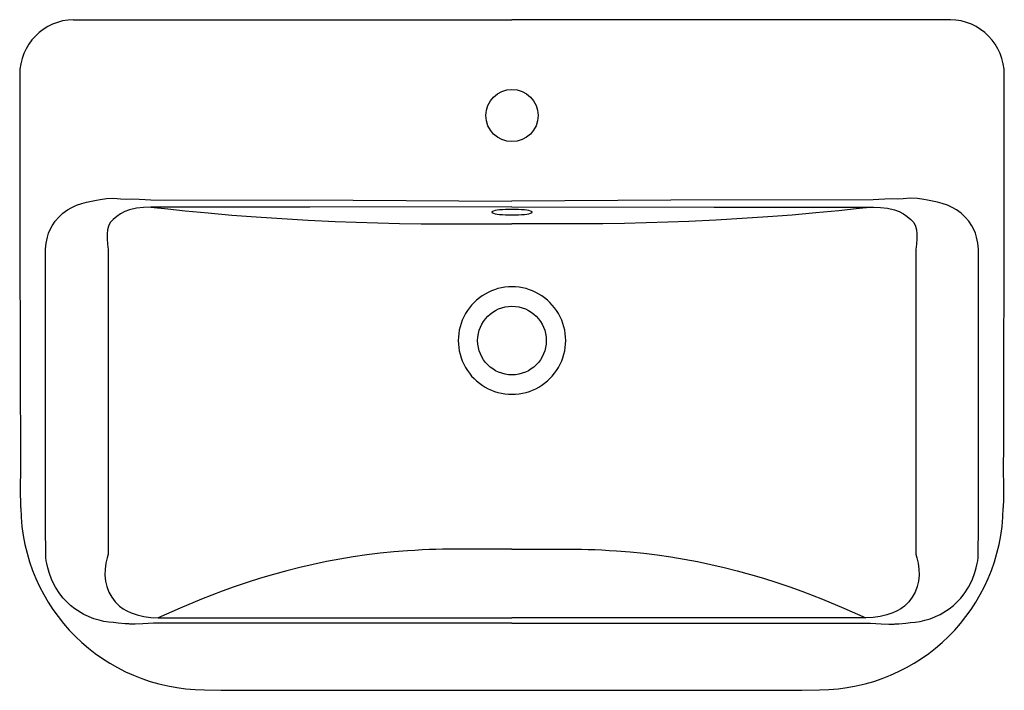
# Model space of a CAD drawing. Header units: millimetres. Extents: x 5195.557 to 5196.217, y 2370.557 to 2371.007.
import ezdxf

# ---------------------------------------------------------------- set-up
doc = ezdxf.new("R2010")
doc.units = ezdxf.units.MM
doc.layers.add('SANINDUSA', color=3, linetype='Continuous')

msp = doc.modelspace()

# ---------------------------------------------------------------- linework, layer by layer
at = {"layer": 'SANINDUSA'}
for p, q in [((5195.59302, 2371.00652), (5195.59302, 2371.00663)), ((5195.59302, 2371.00663), (5195.66422, 2371.00663)), ((5195.66422, 2371.00663), (5195.88672, 2371.00663)), ((5196.10922, 2371.00663), (5195.88672, 2371.00663)), ((5196.18043, 2371.00663), (5196.10922, 2371.00663)), ((5196.18043, 2371.00652), (5196.18043, 2371.00663)), ((5195.55694, 2370.9698), (5195.5569, 2370.9698)), ((5196.2165, 2370.9698), (5196.21654, 2370.9698)), ((5195.64973, 2370.60576), (5195.88672, 2370.60576)), ((5196.12371, 2370.60576), (5195.88672, 2370.60576)), ((5195.88672, 2370.60223), (5195.64973, 2370.60223)), ((5195.88672, 2370.60223), (5196.12371, 2370.60223))]:
    msp.add_line(p, q, dxfattribs=at)
for points in [[(5195.55693, 2370.9698), (5195.55702, 2370.86172), (5195.5572, 2370.77599), (5195.55737, 2370.70758), (5195.5573, 2370.69049), (5195.55735, 2370.68168), (5195.55743, 2370.67955)], [(5196.21603, 2370.67955), (5196.21614, 2370.68556), (5196.21612, 2370.69384), (5196.21607, 2370.70551), (5196.21611, 2370.72134), (5196.21647, 2370.89248), (5196.21651, 2370.9698)], [(5195.57423, 2370.85279), (5195.57454, 2370.85689), (5195.57543, 2370.86098), (5195.57628, 2370.86354), (5195.57734, 2370.86602), (5195.57862, 2370.86843), (5195.58068, 2370.87154), (5195.58308, 2370.87437), (5195.58439, 2370.87567), (5195.58579, 2370.8769), (5195.58727, 2370.87806), (5195.58883, 2370.87914), (5195.59179, 2370.88086), (5195.59504, 2370.88232), (5195.59859, 2370.88353), (5195.60168, 2370.88432), (5195.60492, 2370.88499), (5195.60845, 2370.88569), (5195.6108, 2370.88622), (5195.61505, 2370.88691), (5195.62008, 2370.88693), (5195.62455, 2370.88657), (5195.62878, 2370.88644), (5195.63242, 2370.88649), (5195.6369, 2370.88632), (5195.6409, 2370.88609), (5195.64486, 2370.88597)], [(5196.19921, 2370.85279), (5196.1989, 2370.85689), (5196.19802, 2370.86098), (5196.19716, 2370.86354), (5196.1961, 2370.86602), (5196.19483, 2370.86843), (5196.19276, 2370.87154), (5196.19037, 2370.87437), (5196.18905, 2370.87567), (5196.18765, 2370.8769), (5196.18617, 2370.87806), (5196.18461, 2370.87914), (5196.18166, 2370.88086), (5196.1784, 2370.88232), (5196.17486, 2370.88353), (5196.17176, 2370.88432), (5196.16853, 2370.88499), (5196.16499, 2370.88569), (5196.16264, 2370.88622), (5196.15839, 2370.88691), (5196.15336, 2370.88693), (5196.14889, 2370.88657), (5196.14466, 2370.88644), (5196.14102, 2370.88649), (5196.13655, 2370.88632), (5196.13255, 2370.88609), (5196.12858, 2370.88597)], [(5195.64486, 2370.88102), (5195.63993, 2370.88087), (5195.63512, 2370.88026), (5195.63048, 2370.87924), (5195.62726, 2370.87807), (5195.62441, 2370.8765), (5195.62189, 2370.87471), (5195.61951, 2370.87284), (5195.61754, 2370.87073), (5195.61632, 2370.86833), (5195.61568, 2370.86581), (5195.61542, 2370.86321), (5195.61543, 2370.85969), (5195.61572, 2370.8561), (5195.61616, 2370.85252)], [(5195.64486, 2370.88597), (5195.7803, 2370.88564), (5195.88672, 2370.88511)], [(5195.88672, 2370.88114), (5195.75128, 2370.88105), (5195.64486, 2370.88102)], [(5195.64486, 2370.88102), (5195.65621, 2370.87978), (5195.66784, 2370.87857), (5195.6832, 2370.87711), (5195.69903, 2370.87574), (5195.71531, 2370.87449), (5195.73249, 2370.87333), (5195.75014, 2370.87231), (5195.7682, 2370.87146), (5195.78237, 2370.87091), (5195.79675, 2370.87047), (5195.81128, 2370.87014), (5195.8259, 2370.86992), (5195.84108, 2370.86981), (5195.85629, 2370.86978), (5195.87151, 2370.86979), (5195.88672, 2370.8698)], [(5196.12858, 2370.88597), (5195.99314, 2370.88564), (5195.88672, 2370.88511)], [(5195.88672, 2370.88114), (5196.02216, 2370.88105), (5196.12858, 2370.88102)], [(5196.12858, 2370.88102), (5196.11723, 2370.87978), (5196.1056, 2370.87857), (5196.09025, 2370.87711), (5196.07442, 2370.87574), (5196.05814, 2370.87449), (5196.04096, 2370.87333), (5196.0233, 2370.87231), (5196.00525, 2370.87146), (5195.99107, 2370.87091), (5195.97669, 2370.87047), (5195.96216, 2370.87014), (5195.94754, 2370.86992), (5195.93236, 2370.86981), (5195.91716, 2370.86978), (5195.90194, 2370.86979), (5195.88672, 2370.8698)], [(5196.12858, 2370.88102), (5196.13352, 2370.88087), (5196.13832, 2370.88026), (5196.14296, 2370.87924), (5196.14619, 2370.87807), (5196.14903, 2370.8765), (5196.15156, 2370.87471), (5196.15394, 2370.87284), (5196.1559, 2370.87073), (5196.15712, 2370.86833), (5196.15776, 2370.86581), (5196.15803, 2370.86321), (5196.15802, 2370.85969), (5196.15772, 2370.8561), (5196.15728, 2370.85252)], [(5195.88672, 2370.87579), (5195.88894, 2370.87581), (5195.89111, 2370.87589), (5195.89315, 2370.87601), (5195.89501, 2370.87618), (5195.89665, 2370.87639), (5195.89802, 2370.87664), (5195.89908, 2370.87691), (5195.89981, 2370.8772), (5195.90018, 2370.87751), (5195.90018, 2370.87782), (5195.89981, 2370.87813), (5195.89908, 2370.87842), (5195.89802, 2370.87869), (5195.89665, 2370.87894), (5195.89501, 2370.87915), (5195.89315, 2370.87932), (5195.89111, 2370.87944), (5195.88894, 2370.87952), (5195.88672, 2370.87954), (5195.8845, 2370.87952), (5195.88234, 2370.87944), (5195.8803, 2370.87932), (5195.87843, 2370.87915), (5195.87679, 2370.87894), (5195.87542, 2370.87869), (5195.87436, 2370.87842), (5195.87363, 2370.87813), (5195.87327, 2370.87782), (5195.87327, 2370.87751), (5195.87363, 2370.8772), (5195.87436, 2370.87691), (5195.87542, 2370.87664), (5195.87679, 2370.87639), (5195.87843, 2370.87618), (5195.8803, 2370.87601), (5195.88234, 2370.87589), (5195.8845, 2370.87581), (5195.88672, 2370.87579)], [(5195.57435, 2370.64831), (5195.57429, 2370.66682), (5195.57424, 2370.68441), (5195.5742, 2370.70108), (5195.57418, 2370.71682), (5195.57416, 2370.7247), (5195.57416, 2370.73233), (5195.57415, 2370.7397), (5195.57415, 2370.74682), (5195.57415, 2370.75338), (5195.57415, 2370.76027), (5195.57415, 2370.7692), (5195.57415, 2370.77941), (5195.57415, 2370.79091), (5195.57415, 2370.79658), (5195.57415, 2370.80211), (5195.57416, 2370.80738), (5195.57416, 2370.81238), (5195.57416, 2370.81711), (5195.57416, 2370.82158), (5195.57417, 2370.83026), (5195.57418, 2370.83772), (5195.5742, 2370.84396), (5195.57421, 2370.84898), (5195.57423, 2370.85279)], [(5195.61616, 2370.85252), (5195.61618, 2370.80167), (5195.61618, 2370.75054), (5195.61615, 2370.69952), (5195.61609, 2370.64845)], [(5196.15728, 2370.85252), (5196.15727, 2370.80167), (5196.15727, 2370.75054), (5196.15729, 2370.69952), (5196.15736, 2370.64845)], [(5196.1991, 2370.64831), (5196.19916, 2370.66682), (5196.1992, 2370.68441), (5196.19924, 2370.70108), (5196.19927, 2370.71682), (5196.19928, 2370.7247), (5196.19929, 2370.73233), (5196.19929, 2370.7397), (5196.19929, 2370.74682), (5196.19929, 2370.75338), (5196.19929, 2370.76027), (5196.19929, 2370.7692), (5196.19929, 2370.77941), (5196.19929, 2370.79091), (5196.19929, 2370.79658), (5196.19929, 2370.80211), (5196.19929, 2370.80738), (5196.19929, 2370.81238), (5196.19928, 2370.81711), (5196.19928, 2370.82158), (5196.19927, 2370.83026), (5196.19926, 2370.83772), (5196.19925, 2370.84396), (5196.19923, 2370.84898), (5196.19921, 2370.85279)], [(5195.88672, 2370.65192), (5195.87354, 2370.65191), (5195.85991, 2370.65188), (5195.84551, 2370.65181), (5195.84022, 2370.65175), (5195.83567, 2370.65166), (5195.83134, 2370.65152), (5195.82646, 2370.65131), (5195.8216, 2370.65104), (5195.81675, 2370.65073), (5195.80761, 2370.64999), (5195.7985, 2370.64906), (5195.78942, 2370.64794), (5195.78038, 2370.64664), (5195.77137, 2370.64515), (5195.7624, 2370.64346), (5195.75346, 2370.64159), (5195.74464, 2370.63956), (5195.73583, 2370.63733), (5195.72702, 2370.63491), (5195.71821, 2370.6323), (5195.7094, 2370.62951), (5195.70059, 2370.62652), (5195.69258, 2370.62363), (5195.67865, 2370.61826), (5195.66437, 2370.6123), (5195.64973, 2370.60576)], [(5195.88672, 2370.65192), (5195.8999, 2370.65191), (5195.91354, 2370.65188), (5195.92793, 2370.65181), (5195.93323, 2370.65175), (5195.93777, 2370.65166), (5195.94211, 2370.65152), (5195.94698, 2370.65131), (5195.95184, 2370.65104), (5195.9567, 2370.65073), (5195.96584, 2370.64999), (5195.97495, 2370.64906), (5195.98402, 2370.64794), (5195.99306, 2370.64664), (5196.00207, 2370.64515), (5196.01104, 2370.64346), (5196.01999, 2370.64159), (5196.0288, 2370.63956), (5196.03761, 2370.63733), (5196.04643, 2370.63491), (5196.05524, 2370.6323), (5196.06405, 2370.62951), (5196.07285, 2370.62652), (5196.08086, 2370.62363), (5196.09479, 2370.61826), (5196.10907, 2370.6123), (5196.12371, 2370.60576)], [(5195.64973, 2370.60223), (5195.6465, 2370.60216), (5195.6429, 2370.60199), (5195.63949, 2370.6018), (5195.63416, 2370.60161), (5195.63174, 2370.60163), (5195.63059, 2370.60167), (5195.63004, 2370.60169), (5195.62976, 2370.60171), (5195.62962, 2370.60172), (5195.62956, 2370.60172), (5195.62952, 2370.60172), (5195.62951, 2370.60172), (5195.6295, 2370.60173), (5195.62949, 2370.60173), (5195.62949, 2370.60173), (5195.62949, 2370.60173), (5195.62949, 2370.60173), (5195.62949, 2370.60173), (5195.62949, 2370.60173), (5195.62949, 2370.60173), (5195.62949, 2370.60173), (5195.62949, 2370.60173), (5195.6275, 2370.60188), (5195.62296, 2370.60226), (5195.61965, 2370.60257), (5195.61655, 2370.60295), (5195.61335, 2370.60346), (5195.61009, 2370.60414), (5195.60655, 2370.60522), (5195.59981, 2370.60814), (5195.59377, 2370.61188), (5195.59102, 2370.61406), (5195.58844, 2370.61645), (5195.58604, 2370.61905), (5195.58381, 2370.62185), (5195.58087, 2370.62633), (5195.57846, 2370.6311), (5195.57658, 2370.63615), (5195.5757, 2370.63934), (5195.57509, 2370.6422), (5195.5747, 2370.64402), (5195.57443, 2370.64628), (5195.57435, 2370.64831)], [(5195.61609, 2370.64845), (5195.61546, 2370.64598), (5195.61467, 2370.64242), (5195.61414, 2370.63838), (5195.61402, 2370.63439), (5195.61437, 2370.63049), (5195.61519, 2370.62674), (5195.61656, 2370.62311), (5195.61855, 2370.61961), (5195.62097, 2370.61645), (5195.62384, 2370.61362), (5195.62613, 2370.61192), (5195.62873, 2370.61041), (5195.63161, 2370.60916), (5195.6357, 2370.60774), (5195.64011, 2370.60664), (5195.64483, 2370.60594), (5195.64973, 2370.60576)], [(5196.15736, 2370.64845), (5196.15799, 2370.64598), (5196.15878, 2370.64242), (5196.15931, 2370.63838), (5196.15943, 2370.63439), (5196.15908, 2370.63049), (5196.15826, 2370.62674), (5196.15689, 2370.62311), (5196.15489, 2370.61961), (5196.15247, 2370.61645), (5196.1496, 2370.61362), (5196.14731, 2370.61192), (5196.14471, 2370.61041), (5196.14183, 2370.60916), (5196.13774, 2370.60774), (5196.13334, 2370.60664), (5196.12861, 2370.60594), (5196.12371, 2370.60576)], [(5196.12371, 2370.60223), (5196.12694, 2370.60216), (5196.13055, 2370.60199), (5196.13395, 2370.6018), (5196.13928, 2370.60161), (5196.1417, 2370.60163), (5196.14285, 2370.60167), (5196.14341, 2370.60169), (5196.14368, 2370.60171), (5196.14382, 2370.60172), (5196.14389, 2370.60172), (5196.14392, 2370.60172), (5196.14394, 2370.60172), (5196.14395, 2370.60173), (5196.14395, 2370.60173), (5196.14395, 2370.60173), (5196.14395, 2370.60173), (5196.14395, 2370.60173), (5196.14396, 2370.60173), (5196.14396, 2370.60173), (5196.14396, 2370.60173), (5196.14396, 2370.60173), (5196.14396, 2370.60173), (5196.14594, 2370.60188), (5196.15049, 2370.60226), (5196.1538, 2370.60257), (5196.15689, 2370.60295), (5196.1601, 2370.60346), (5196.16335, 2370.60414), (5196.16689, 2370.60522), (5196.17364, 2370.60814), (5196.17967, 2370.61188), (5196.18243, 2370.61406), (5196.18501, 2370.61645), (5196.18741, 2370.61905), (5196.18963, 2370.62185), (5196.19257, 2370.62633), (5196.19498, 2370.6311), (5196.19687, 2370.63615), (5196.19775, 2370.63934), (5196.19836, 2370.6422), (5196.19875, 2370.64402), (5196.19901, 2370.64628), (5196.1991, 2370.64831)], [(5195.68069, 2370.55746), (5195.6919, 2370.55744), (5195.70243, 2370.55742), (5195.7123, 2370.55741), (5195.72152, 2370.55739), (5195.73009, 2370.55738), (5195.738, 2370.55737), (5195.74525, 2370.55735), (5195.75248, 2370.55734), (5195.75891, 2370.55733), (5195.76455, 2370.55733), (5195.76942, 2370.55732), (5195.77448, 2370.55731), (5195.78208, 2370.5573), (5195.79097, 2370.55729), (5195.80114, 2370.55728), (5195.81261, 2370.55727), (5195.82537, 2370.55726), (5195.83915, 2370.55725), (5195.85417, 2370.55725), (5195.87044, 2370.55724), (5195.88672, 2370.55724)], [(5195.88672, 2370.55724), (5195.90096, 2370.55724), (5195.91516, 2370.55724), (5195.92807, 2370.55725), (5195.9397, 2370.55726), (5195.95004, 2370.55726), (5195.95726, 2370.55727), (5195.9637, 2370.55728), (5195.96934, 2370.55728), (5195.9742, 2370.55729), (5195.97926, 2370.55729), (5195.98686, 2370.5573), (5195.99575, 2370.55731), (5196.00593, 2370.55732), (5196.01739, 2370.55734), (5196.03015, 2370.55736), (5196.0392, 2370.55737), (5196.0488, 2370.55739), (5196.05895, 2370.5574), (5196.06966, 2370.55742), (5196.08092, 2370.55744), (5196.09276, 2370.55746)]]:
    msp.add_lwpolyline(points, dxfattribs=at)
for centre, radius in [((5195.88672, 2370.9424), 0.0175), ((5195.88672, 2370.79163), 0.023)]:
    msp.add_circle(centre, radius, dxfattribs=at)
for centre, radius, start, end in [((5195.59351, 2370.96999), 0.0366, 90.7705, 180.29362), ((5196.17991, 2370.96997), 0.03662, 359.73778, 89.1981), ((5195.88671, 2370.79163), 0.036, 89.9839, 270.0161), ((5195.88673, 2370.79163), 0.036, 269.9839, 90.0161), ((5195.68123, 2370.68123), 0.12365, 180.77685, 269.74959), ((5196.09222, 2370.68123), 0.12364, 270.24662, 359.22374)]:
    msp.add_arc(centre, radius, start, end, dxfattribs=at)

doc.saveas('drawing.dxf')
